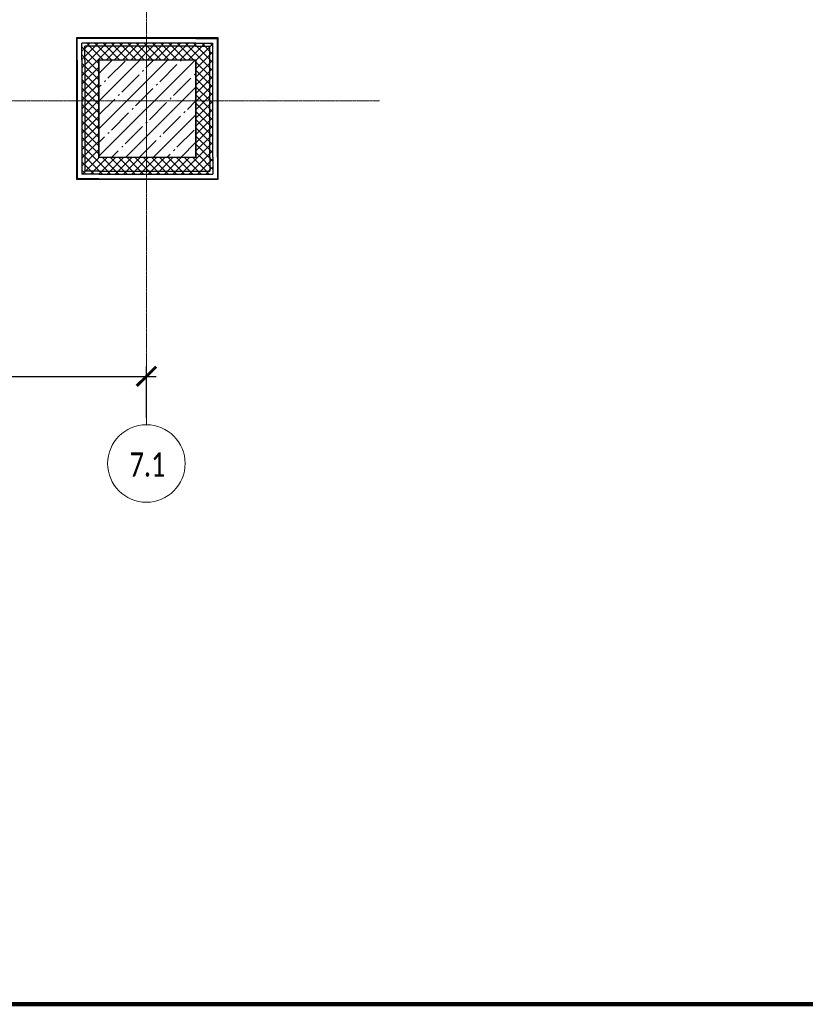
# Model space of a CAD drawing. Header units: millimetres. Extents: x -57162 to 485422, y -209335 to -9481.
# Tile 118 of 256: x 69761 to 77870, y -62390 to -52220. Entities that reach past the tile are written whole.
import ezdxf

# ---------------------------------------------------------------- set-up
doc = ezdxf.new("R2010")
doc.units = ezdxf.units.MM
doc.linetypes.add('-d1-01', pattern=[1, 0, -1])
doc.linetypes.add('-D1d1-15x02', pattern=[19, 15, -2, 0, -2])
doc.layers.get('Defpoints').update_dxf_attribs({"color": 31})
doc.layers.add('_Разделитель помещений_', color=7, linetype='-d1-01', lineweight=5, true_color=0x0080c0)
for name, color, linetype, lineweight in [('Несущие колонны', 7, 'Continuous', 5), ('Общие ребра', 7, 'Continuous', 5), ('Оси', 7, 'Continuous', 5), ('Стены', 7, 'Continuous', 5), ('Структура _1_', 7, 'Continuous', 5), ('Термическая_воздушная прослойка _3_', 7, 'Continuous', 5)]:
    doc.layers.add(name, color=color, linetype=linetype, lineweight=lineweight)
doc.styles.add('Calibri Light', font='Calibri light.ttf', dxfattribs={"width": 0.75, "height": 250})
doc.styles.add('fl_iso paper', font='isocpeur.ttf', dxfattribs={"width": 0.8, "oblique": 10})
doc.dimstyles.new('In tre 1_100', dxfattribs={"dimscale": 100, "dimtxt": 2.5, "dimasz": 2, "dimexe": 1, "dimexo": 0.7, "dimgap": 0.6, "dimtad": 1, "dimdec": 0, "dimrnd": 5, "dimzin": 0, "dimdsep": 46, "dimtxsty": 'fl_iso paper', "dimblk": 'ARCHTICK', "dimcen": 0, "dimdle": 1, "dimadec": 0, "dimazin": 0, "dimtfac": 1, "dimtdec": 0, "dimtofl": 0, "dimtmove": 1, "dimatfit": 3, "dimldrblk": 'DOT', "dimfxl": 40, "dimtfillclr": 256, "dimtolj": 1, "dimtzin": 0, "dimarcsym": 1})
pattern_1 = [(45, (38310.4, -126387.464), (-42.426407, 42.426407), []), (135, (38310.4, -126387.464), (-42.426407, -42.426407), [])]

# ---------------------------------------------------------------- blocks, each defined once
blk = doc.blocks.new('Ось сетки - 8D-802830-50_AS_Plan_L01_1 корпус_Маркировочный - зависимый 1')
at = {"layer": 'Оси'}
blk.add_circle((0, 0), 4, dxfattribs=at)
blk = doc.blocks.new('_ArchTick')
at = {"color": 0, "linetype": 'ByBlock', "lineweight": 9, "const_width": 0.15}
blk.add_lwpolyline([(-0.5, -0.5), (0.5, 0.5)], dxfattribs=at)
blk = doc.blocks.new('*D466')
at = {"layer": 'Defpoints', "color": 0, "transparency": 16777216}
for p in [(67469, -55798), (71069, -55904), (71069, -56404)]:
    blk.add_point(p, dxfattribs=at)
at = {"layer": 'Оси', "color": 0, "lineweight": -2, "transparency": 16777216}
for p, q in [((71069, -56334), (71069, -55804)), ((67369, -55904), (71169, -55904)), ((67469, -55868), (67469, -56004))]:
    blk.add_line(p, q, dxfattribs=at)
at = {"layer": 'Оси', "color": 0, "lineweight": -2, "transparency": 16777216, "xscale": 200, "yscale": 200, "zscale": 200, "rotation": 180}
blk.add_blockref('_ArchTick', (67469, -55904), dxfattribs=at)
at = {"layer": 'Оси', "color": 0, "lineweight": -2, "transparency": 16777216, "xscale": 200, "yscale": 200, "zscale": 200}
blk.add_blockref('_ArchTick', (71069, -55904), dxfattribs=at)
at = {"layer": 'Оси', "color": 0, "transparency": 16777216, "insert": (69269, -55719), "char_height": 250, "attachment_point": 5, "style": 'fl_iso paper'}
blk.add_mtext('\\A1;3600', dxfattribs=at)
blk = doc.blocks.new('_DOT')
at = {"color": 0, "linetype": 'ByBlock'}
blk.add_line((-0.5, 0), (-1, 0), dxfattribs=at)
at = {"color": 0, "linetype": 'ByBlock', "const_width": 0.5}
blk.add_lwpolyline([(-0.25, 0, 1), (0.25, 0, 1)], format="xyb", close=True, dxfattribs=at)

msp = doc.modelspace()

# ---------------------------------------------------------------- hatches: boundary and pattern name
at = {"layer": 'Несущие колонны'}
h = msp.add_hatch(dxfattribs=at)
h.set_pattern_fill('FP_2', color=256, style=0, pattern_type=2)
h.set_pattern_definition([(45, (38310.4, -126387.46), (-142.5612, 142.5612), []), (45, (38452.96, -126387.46), (-142.5612, 142.5612), [252.016, -50.403, 16.764, -33.639])])
h.paths.add_polyline_path([(70579.1, -53639.1), (71579.1, -53639.1), (71579.1, -52639.1), (70579.1, -52639.1), (70579.1, -53126.9)])
at = {"layer": 'Стены'}
h = msp.add_hatch(dxfattribs=at)
h.set_pattern_fill('FP_6', color=256, style=0, pattern_type=2)
h.set_pattern_definition(pattern_1)
h.paths.add_polyline_path([(71579.1, -52494.1), (71724.1, -52494.1), (71724.1, -52464.1), (70404.1, -52464.1), (70404.1, -52494.1), (71544.9, -52494.1)])
h = msp.add_hatch(dxfattribs=at)
h.set_pattern_fill('FP_6', color=256, style=0, pattern_type=2)
h.set_pattern_definition(pattern_1)
h.paths.add_polyline_path([(71724.1, -53784.1), (71754.1, -53783.3), (71754.1, -52464.1), (71724.1, -52464.1), (71724.1, -53773.4)])
h = msp.add_hatch(dxfattribs=at)
h.set_pattern_fill('FP_6', color=256, style=0, pattern_type=2)
h.set_pattern_definition(pattern_1)
h.paths.add_polyline_path([(70404.1, -53814.1), (70434.1, -53814.1), (70434.1, -52494.1), (70404.1, -52494.9), (70404.1, -53773.4)])
h = msp.add_hatch(dxfattribs=at)
h.set_pattern_fill('FP_6', color=256, style=0, pattern_type=2)
h.set_pattern_definition(pattern_1)
h.paths.add_polyline_path([(70434.1, -52634.1), (71584.1, -52634), (71584.1, -52494.1), (70434.1, -52494.1)])
h = msp.add_hatch(dxfattribs=at)
h.set_pattern_fill('FP_6', color=256, style=0, pattern_type=2)
h.set_pattern_definition(pattern_1)
h.paths.add_polyline_path([(71584.1, -53644.1), (71724.1, -53644.1), (71724.1, -52494.1), (71584.1, -52494.1), (71584.1, -53639.1)])
h = msp.add_hatch(dxfattribs=at)
h.set_pattern_fill('FP_6', color=256, style=0, pattern_type=2)
h.set_pattern_definition(pattern_1)
h.paths.add_polyline_path([(70434.1, -53784.1), (70574.1, -53784.1), (70574.1, -52634.1), (70434.1, -52634.1), (70434.1, -53773.4)])
at = {"layer": 'Стены', "true_color": 0xf5f3ef}
for points in [[(71579.1, -52639.1), (71579.1, -52634.1), (70574.1, -52634.1), (70574.1, -52639.1), (71356.9, -52639.1)], [(70579.1, -53644.1), (70579.1, -52639.1), (70574.1, -52639.1), (70574.1, -53644.1)], [(71584.1, -53639.1), (71584.1, -53639), (71584.1, -52634.1), (71579.1, -52634.1), (71579.1, -53639.1)], [(71036.4, -53644.1), (71584.1, -53644.1), (71584.1, -53639.1), (70579.1, -53639.1), (70579.1, -53644.1), (70685.1, -53644.1)]]:
    msp.add_hatch(color=7, dxfattribs=at).paths.add_polyline_path(points)
at = {"layer": 'Стены'}
h = msp.add_hatch(dxfattribs=at)
h.set_pattern_fill('FP_6', color=256, style=0, pattern_type=2)
h.set_pattern_definition(pattern_1)
h.paths.add_polyline_path([(71194.5, -53784.1), (71724.1, -53784.1), (71724.1, -53644.1), (70574.1, -53644.1), (70574.1, -53784.1), (70685.1, -53784.1)])
h = msp.add_hatch(dxfattribs=at)
h.set_pattern_fill('FP_6', color=256, style=0, pattern_type=2)
h.set_pattern_definition(pattern_1)
h.paths.add_polyline_path([(70685.1, -53814.1), (71754.1, -53814.1), (71754.1, -53784.1), (70434.1, -53784.1), (70434.9, -53814.1), (70579.1, -53814.1)])

# ---------------------------------------------------------------- linework, layer by layer
at = {"layer": '_Разделитель помещений_'}
for p, q in [((70579.1, -52639.1), (70579.1, -53639.1)), ((71579.1, -52639.1), (70579.1, -52639.1)), ((71579.1, -53639.1), (71579.1, -52639.1)), ((70579.1, -53639.1), (71579.1, -53639.1))]:
    msp.add_line(p, q, dxfattribs=at)
at = {"layer": 'Defpoints', "color": 1, "lineweight": 100}
msp.add_lwpolyline([(34086.2, -9481.1), (107095, -9481.1), (107095, -62390.5), (34086.2, -62390.5)], close=True, dxfattribs=at)
at = {"layer": 'Несущие колонны', "lineweight": 25}
for p, q in [((71579.1, -52639.1), (70579.1, -52639.1)), ((70579.1, -52639.1), (70579.1, -53639.1)), ((71579.1, -53639.1), (71579.1, -52639.1)), ((70579.1, -53639.1), (71579.1, -53639.1))]:
    msp.add_line(p, q, dxfattribs=at)
at = {"layer": 'Общие ребра'}
for p, q in [((71579.1, -52634.1), (70574.1, -52634.1)), ((70574.1, -52639.1), (70574.1, -52634.1)), ((70574.1, -52639.1), (70574.1, -53644.1)), ((71579.1, -52634.1), (71584.1, -52634.1)), ((71584.1, -53639.1), (71584.1, -52634.1)), ((70579.1, -53644.1), (70574.1, -53644.1)), ((70579.1, -53644.1), (71584.1, -53644.1)), ((71584.1, -53639.1), (71584.1, -53644.1))]:
    msp.add_line(p, q, dxfattribs=at)
at = {"layer": 'Оси', "linetype": '-D1d1-15x02'}
for p, q in [((71069.1, -56404.3), (71069.1, -16008.3)), ((37481.4, -53059.1), (73474.1, -53059.1))]:
    msp.add_line(p, q, dxfattribs=at)
at = {"layer": 'Структура _1_', "lineweight": 25}
for p, q in [((71579.1, -52409.1), (70349.1, -52409.1)), ((70349.1, -52409.1), (70349.1, -52414.1)), ((70349.1, -52414.1), (70349.1, -52464.1)), ((70349.1, -52464.1), (70349.1, -52494.1)), ((71579.1, -52414.1), (70354.1, -52414.1)), ((70354.1, -52464.1), (70354.1, -52414.1)), ((70354.1, -52639.1), (70354.1, -52464.1)), ((71579.1, -52464.1), (70404.1, -52464.1)), ((70404.1, -52494.1), (70404.1, -52464.1)), ((71584.1, -52409.1), (71579.1, -52409.1)), ((71579.1, -52414.1), (71754.1, -52414.1)), ((71579.1, -52464.1), (71724.1, -52464.1)), ((71724.1, -52409.1), (71584.1, -52409.1)), ((71754.1, -52409.1), (71724.1, -52409.1)), ((71724.1, -52464.1), (71754.1, -52464.1)), ((71804.1, -52409.1), (71754.1, -52409.1)), ((71754.1, -52414.1), (71804.1, -52414.1)), ((71754.1, -53639.1), (71754.1, -52464.1)), ((71809.1, -52409.1), (71804.1, -52409.1)), ((71804.1, -53639.1), (71804.1, -52414.1)), ((71809.1, -53639.1), (71809.1, -52409.1)), ((70349.1, -52494.1), (70349.1, -52634.1)), ((70404.1, -52639.1), (70404.1, -52494.1)), ((71579.1, -52494.1), (70434.1, -52494.1)), ((70434.1, -52634.1), (70434.1, -52494.1)), ((71579.1, -52494.1), (71584.1, -52494.1)), ((71584.1, -52494.1), (71724.1, -52494.1)), ((71724.1, -53639.1), (71724.1, -52494.1)), ((70349.1, -52634.1), (70349.1, -52639.1)), ((70349.1, -52639.1), (70349.1, -53869.1)), ((70354.1, -52639.1), (70354.1, -53864.1)), ((70404.1, -52639.1), (70404.1, -53814.1)), ((70434.1, -52639.1), (70434.1, -52634.1)), ((70434.1, -52639.1), (70434.1, -53784.1)), ((71724.1, -53639.1), (71724.1, -53644.1)), ((71724.1, -53644.1), (71724.1, -53784.1)), ((71754.1, -53639.1), (71754.1, -53784.1)), ((71804.1, -53639.1), (71804.1, -53814.1)), ((71809.1, -53644.1), (71809.1, -53639.1)), ((71809.1, -53784.1), (71809.1, -53644.1)), ((70574.1, -53784.1), (70434.1, -53784.1)), ((70579.1, -53784.1), (70574.1, -53784.1)), ((70579.1, -53784.1), (71724.1, -53784.1)), ((71754.1, -53784.1), (71754.1, -53814.1)), ((71809.1, -53814.1), (71809.1, -53784.1)), ((70349.1, -53869.1), (70354.1, -53869.1)), ((70404.1, -53864.1), (70354.1, -53864.1)), ((70354.1, -53869.1), (70404.1, -53869.1)), ((70434.1, -53814.1), (70404.1, -53814.1)), ((70579.1, -53864.1), (70404.1, -53864.1)), ((70404.1, -53869.1), (70434.1, -53869.1)), ((70579.1, -53814.1), (70434.1, -53814.1)), ((70434.1, -53869.1), (70574.1, -53869.1)), ((70574.1, -53869.1), (70579.1, -53869.1)), ((70579.1, -53814.1), (71754.1, -53814.1)), ((70579.1, -53864.1), (71804.1, -53864.1)), ((70579.1, -53869.1), (71809.1, -53869.1)), ((71804.1, -53814.1), (71804.1, -53864.1)), ((71809.1, -53864.1), (71809.1, -53814.1)), ((71809.1, -53869.1), (71809.1, -53864.1))]:
    msp.add_line(p, q, dxfattribs=at)
at = {"layer": 'Термическая_воздушная прослойка _3_'}
for p, q in [((70579.1, -52639.1), (71579.1, -52639.1)), ((70579.1, -53639.1), (70579.1, -52639.1)), ((71579.1, -52639.1), (71579.1, -53639.1)), ((71579.1, -53639.1), (70579.1, -53639.1))]:
    msp.add_line(p, q, dxfattribs=at)

# ---------------------------------------------------------------- block references
at = {"layer": 'Оси', "xscale": 99.99999999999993, "yscale": 99.99999999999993, "zscale": 99.99999999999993}
msp.add_blockref('Ось сетки - 8D-802830-50_AS_Plan_L01_1 корпус_Маркировочный - зависимый 1', (71069.1, -56804.3), dxfattribs=at)

# ---------------------------------------------------------------- texts
at = {"layer": 'Оси', "insert": (70895.4, -56689.3), "char_height": 250, "width": 415.274, "attachment_point": 1, "style": 'Calibri Light'}
msp.add_mtext('7.1', dxfattribs=at)

# ---------------------------------------------------------------- dimensions: what is measured, and where the dimension line sits
at = {"layer": 'Оси'}
dim = msp.add_linear_dim(base=(71069.1, -55904.3), p1=(67469.1, -55798.2), p2=(71069.1, -56404.3), dimstyle='In tre 1_100', dxfattribs=at)
dim.commit()
dim.dimension.update_dxf_attribs({"geometry": '*D466', "text_midpoint": (69269.1, -55719.3)})

doc.saveas('drawing.dxf')
